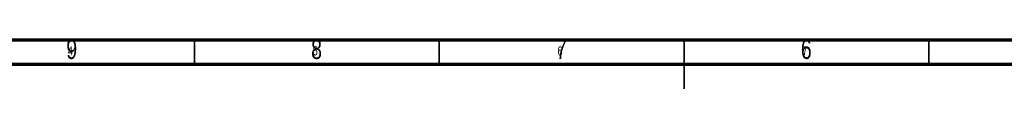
# Model space of a CAD drawing. Header units: millimetres. Extents: x 5 to 592, y 5 to 415.
# Tile 29 of 39: x 161 to 362, y 405 to 415. Entities that reach past the tile are written whole.
import ezdxf

# ---------------------------------------------------------------- set-up
doc = ezdxf.new("R2010")
doc.units = ezdxf.units.MM
doc.layers.add('NOTES', color=6, linetype='Continuous')
doc.styles.add('SLDTEXTSTYLE0', font='TXT', dxfattribs={"width": 0.75})

msp = doc.modelspace()

# ---------------------------------------------------------------- linework, layer by layer
at = {"color": 7, "linetype": 'Continuous', "lineweight": 18}
for p, q in [((589, 415), (5, 415)), ((197, 415), (197, 410)), ((247, 410), (247, 415)), ((297, 415), (297, 405)), ((347, 410), (347, 415)), ((584, 410), (10, 410))]:
    msp.add_line(p, q, dxfattribs=at)
at = {"color": 7, "linetype": 'Continuous', "lineweight": 70}
for p, q in [((5, 415), (589, 415)), ((10, 410), (584, 410))]:
    msp.add_line(p, q, dxfattribs=at)
at = {"color": 7, "linetype": 'Continuous', "lineweight": 35}
for p, q in [((197, 410), (197, 415)), ((247, 410), (247, 415)), ((297, 415.001), (297, 404.999)), ((297, 410), (297, 415)), ((347, 410), (347, 415))]:
    msp.add_line(p, q, dxfattribs=at)

# ---------------------------------------------------------------- texts
at = {"layer": 'NOTES', "color": 211, "style": 'SLDTEXTSTYLE0'}
for s, insert, char_height, attachment_point in [('9', (171.96, 415.0602), 3.9688, 2), ('8', (221.96, 415.0602), 3.9688, 2), ('7', (271.96, 415.0602), 3.9688, 2), ('6', (321.96, 415.0602), 3.9688, 2), ('4', (171.1667, 413.668), 1.8521, 1), ('5', (221.1667, 413.668), 1.8521, 1), ('6', (271.1667, 413.668), 1.8521, 1), ('7', (321.1667, 413.668), 1.8521, 1)]:
    msp.add_mtext(s, dxfattribs=dict(at, insert=insert, char_height=char_height, attachment_point=attachment_point))

doc.saveas('drawing.dxf')
